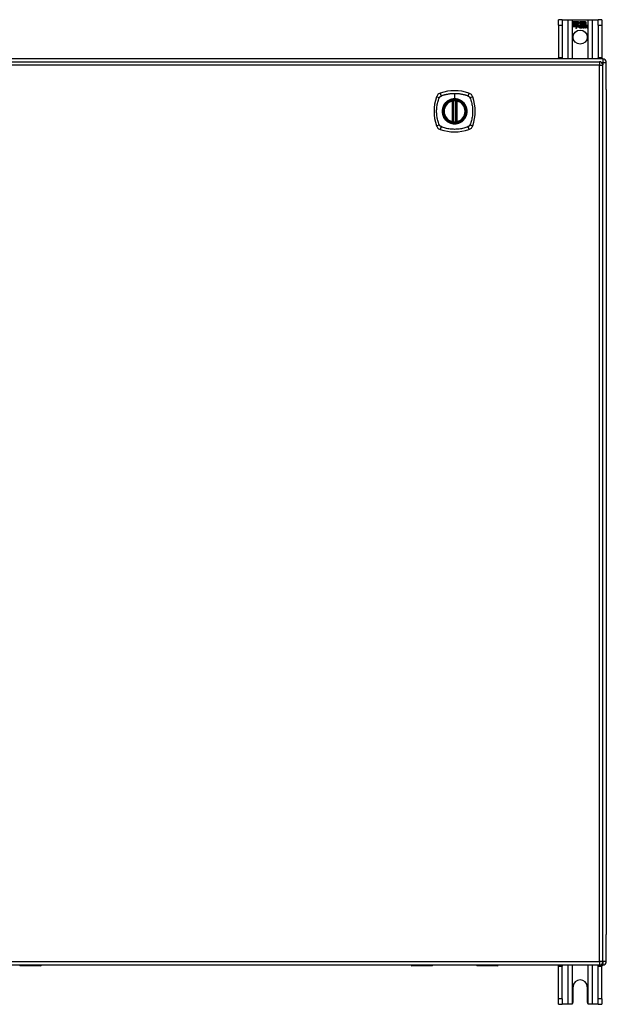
# Model space of a CAD drawing. Header units: inches. Extents: x 12 to 265, y 22 to 128.
# Tile 8 of 13: x 120 to 137, y 61 to 89. Entities that reach past the tile are written whole.
import ezdxf

# ---------------------------------------------------------------- set-up
doc = ezdxf.new("R2010")
doc.units = ezdxf.units.IN
doc.header["$MEASUREMENT"] = 0
doc.layers.add('Visible Edges(ANSI)', color=7, linetype='Continuous', lineweight=25)
doc.layers.add('Visible Tangent Edges(ANSI)', color=7, linetype='Continuous', lineweight=25)

msp = doc.modelspace()

# ---------------------------------------------------------------- linework, layer by layer
at = {"layer": 'Visible Edges(ANSI)'}
for p, q in [((135.603, 89.076), (135.498, 89.076)), ((135.498, 88.92), (135.498, 89.076)), ((135.603, 89.076), (135.603, 88.92)), ((135.603, 89.076), (135.767, 89.076)), ((135.767, 89.076), (135.902, 89.076)), ((135.902, 89.076), (136.344, 89.076)), ((135.907, 89.014), (136.074, 89.014)), ((135.907, 88.974), (135.907, 89.014)), ((135.907, 89.013), (135.907, 88.975)), ((136.073, 89.013), (135.907, 89.013)), ((136.029, 88.975), (136.029, 89.009)), ((136.029, 89.009), (136.034, 89.009)), ((136.03, 89.008), (136.03, 88.974)), ((136.033, 89.008), (136.03, 89.008)), ((136.076, 88.946), (136.033, 89.008)), ((136.034, 89.009), (136.077, 88.946)), ((136.096, 88.98), (136.073, 89.013)), ((136.074, 89.014), (136.096, 88.981)), ((136.096, 88.981), (136.113, 89.014)), ((136.114, 89.013), (136.096, 88.98)), ((136.113, 89.014), (136.197, 89.014)), ((136.113, 88.951), (136.156, 89.009)), ((136.196, 89.013), (136.114, 89.013)), ((136.156, 89.008), (136.114, 88.951)), ((136.156, 89.009), (136.16, 89.009)), ((136.159, 89.008), (136.156, 89.008)), ((136.159, 88.913), (136.159, 89.008)), ((136.16, 89.009), (136.16, 88.914)), ((136.196, 88.895), (136.196, 89.013)), ((136.197, 89.014), (136.197, 88.891)), ((136.202, 88.9), (136.202, 89.014)), ((136.202, 89.014), (136.239, 89.014)), ((136.203, 89.013), (136.203, 88.902)), ((136.238, 89.013), (136.203, 89.013)), ((136.238, 88.914), (136.238, 89.013)), ((136.239, 89.014), (136.239, 88.913)), ((136.244, 88.913), (136.244, 89.014)), ((136.244, 89.014), (136.282, 89.014)), ((136.245, 89.013), (136.245, 88.914)), ((136.281, 89.013), (136.245, 89.013)), ((136.281, 88.915), (136.281, 89.013)), ((136.282, 89.014), (136.282, 88.915)), ((136.344, 89.076), (136.479, 89.076)), ((136.479, 89.076), (136.643, 89.076)), ((136.643, 88.92), (136.643, 89.076)), ((136.748, 89.076), (136.643, 89.076)), ((136.748, 89.076), (136.748, 88.92)), ((135.498, 88.92), (135.498, 87.982)), ((135.603, 88.92), (135.603, 87.982)), ((135.907, 88.975), (136.029, 88.975)), ((136.03, 88.974), (135.907, 88.974)), ((135.907, 88.929), (135.907, 88.969)), ((135.907, 88.969), (136.03, 88.969)), ((135.907, 88.968), (135.907, 88.929)), ((136.029, 88.968), (135.907, 88.968)), ((135.907, 88.929), (136.029, 88.929)), ((136.03, 88.929), (135.907, 88.929)), ((135.907, 88.923), (136.03, 88.923)), ((135.907, 88.883), (135.907, 88.923)), ((136.029, 88.922), (135.907, 88.922)), ((135.907, 88.922), (135.907, 88.884)), ((135.907, 88.884), (136.029, 88.884)), ((136.028, 88.883), (135.907, 88.883)), ((135.997, 88.823), (136.028, 88.883)), ((136.051, 88.881), (135.997, 88.823)), ((136.029, 88.884), (136, 88.828)), ((136, 88.828), (136.052, 88.883)), ((136.029, 88.929), (136.029, 88.968)), ((136.029, 88.888), (136.029, 88.922)), ((136.031, 88.888), (136.029, 88.888)), ((136.03, 88.969), (136.03, 88.929)), ((136.03, 88.923), (136.03, 88.888)), ((136.03, 88.888), (136.031, 88.888)), ((136.031, 88.888), (136.049, 88.924)), ((136.049, 88.921), (136.031, 88.888)), ((136.049, 88.924), (136.051, 88.911)), ((136.051, 88.909), (136.049, 88.921)), ((136.077, 88.946), (136.051, 88.909)), ((136.051, 88.911), (136.076, 88.946)), ((136.054, 88.863), (136.051, 88.881)), ((136.052, 88.883), (136.054, 88.865)), ((136.054, 88.865), (136.093, 88.92)), ((136.093, 88.918), (136.054, 88.863)), ((136.093, 88.92), (136.102, 88.905)), ((136.102, 88.904), (136.093, 88.918)), ((136.106, 88.872), (136.152, 88.872)), ((136.152, 88.871), (136.106, 88.871)), ((136.139, 88.881), (136.107, 88.881)), ((136.108, 88.882), (136.138, 88.882)), ((136.138, 88.915), (136.113, 88.951)), ((136.114, 88.951), (136.139, 88.914)), ((136.143, 88.845), (136.143, 88.855)), ((136.144, 88.856), (136.144, 88.845)), ((136.151, 88.841), (136.181, 88.876)), ((136.171, 88.841), (136.151, 88.841)), ((136.182, 88.876), (136.152, 88.842)), ((136.152, 88.842), (136.17, 88.842)), ((136.187, 88.913), (136.159, 88.913)), ((136.16, 88.914), (136.188, 88.914)), ((136.181, 88.876), (136.164, 88.909)), ((136.164, 88.909), (136.184, 88.909)), ((136.165, 88.909), (136.182, 88.876)), ((136.184, 88.909), (136.165, 88.909)), ((136.17, 88.842), (136.187, 88.866)), ((136.188, 88.866), (136.171, 88.841)), ((136.194, 88.886), (136.184, 88.909)), ((136.184, 88.909), (136.194, 88.886)), ((136.197, 88.891), (136.187, 88.913)), ((136.187, 88.866), (136.191, 88.866)), ((136.188, 88.914), (136.196, 88.895)), ((136.191, 88.866), (136.188, 88.866)), ((136.191, 88.866), (136.201, 88.842)), ((136.2, 88.841), (136.191, 88.866)), ((136.197, 88.886), (136.194, 88.886)), ((136.194, 88.886), (136.197, 88.886)), ((136.214, 88.909), (136.197, 88.886)), ((136.197, 88.886), (136.213, 88.909)), ((136.22, 88.841), (136.2, 88.841)), ((136.201, 88.842), (136.219, 88.842)), ((136.211, 88.913), (136.202, 88.9)), ((136.203, 88.902), (136.211, 88.914)), ((136.203, 88.876), (136.232, 88.909)), ((136.219, 88.842), (136.203, 88.876)), ((136.234, 88.909), (136.204, 88.876)), ((136.204, 88.876), (136.22, 88.841)), ((136.211, 88.914), (136.238, 88.914)), ((136.239, 88.913), (136.211, 88.913)), ((136.213, 88.909), (136.234, 88.909)), ((136.232, 88.909), (136.214, 88.909)), ((136.229, 88.841), (136.241, 88.909)), ((136.246, 88.841), (136.229, 88.841)), ((136.242, 88.909), (136.23, 88.842)), ((136.23, 88.842), (136.245, 88.842)), ((136.241, 88.909), (136.255, 88.909)), ((136.254, 88.909), (136.242, 88.909)), ((136.26, 88.913), (136.244, 88.913)), ((136.245, 88.914), (136.261, 88.914)), ((136.245, 88.842), (136.25, 88.869)), ((136.25, 88.869), (136.246, 88.841)), ((136.253, 88.897), (136.254, 88.909)), ((136.258, 88.897), (136.253, 88.897)), ((136.255, 88.909), (136.254, 88.897)), ((136.254, 88.897), (136.258, 88.897)), ((136.259, 88.905), (136.26, 88.913)), ((136.261, 88.914), (136.26, 88.907)), ((136.271, 88.841), (136.279, 88.884)), ((136.288, 88.841), (136.271, 88.841)), ((136.28, 88.884), (136.272, 88.842)), ((136.272, 88.842), (136.287, 88.842)), ((136.287, 88.842), (136.292, 88.869)), ((136.293, 88.869), (136.288, 88.841)), ((136.313, 88.841), (136.321, 88.884)), ((136.33, 88.841), (136.313, 88.841)), ((136.322, 88.884), (136.314, 88.842)), ((136.314, 88.842), (136.329, 88.842)), ((136.329, 88.842), (136.337, 88.884)), ((136.338, 88.884), (136.33, 88.841)), ((136.643, 88.92), (136.643, 87.982)), ((136.748, 88.92), (136.748, 87.982)), ((136.774, 87.951), (88.972, 87.951)), ((89.07, 87.871), (136.675, 87.871)), ((135.498, 87.951), (135.498, 87.982)), ((135.603, 87.982), (135.603, 87.951)), ((136.643, 87.951), (136.643, 87.982)), ((136.748, 87.982), (136.748, 87.951)), ((136.774, 62.052), (136.774, 87.772)), ((136.873, 87.077), (136.873, 87.852)), ((136.873, 87.077), (136.873, 62.825)), ((132.465, 86.154), (132.465, 86.739)), ((132.485, 86.15), (132.485, 86.743)), ((132.564, 86.743), (132.564, 86.15)), ((132.583, 86.739), (132.583, 86.154)), ((136.873, 62.05), (136.873, 62.825)), ((136.675, 61.953), (89.07, 61.953)), ((120.654, 61.933), (120.069, 61.933)), ((131.274, 61.951), (120.673, 61.951)), ((131.879, 61.933), (131.294, 61.933)), ((131.894, 61.953), (131.894, 61.949)), ((133.154, 61.951), (131.894, 61.951)), ((133.154, 61.949), (133.154, 61.953)), ((133.755, 61.933), (133.17, 61.933)), ((136.774, 61.951), (133.774, 61.951)), ((135.498, 61.92), (135.498, 61.951)), ((135.498, 60.982), (135.498, 61.92)), ((135.603, 61.951), (135.603, 61.92)), ((135.603, 60.982), (135.603, 61.92)), ((136.643, 61.92), (136.643, 61.951)), ((136.643, 60.982), (136.643, 61.92)), ((136.748, 61.951), (136.748, 61.92)), ((136.748, 60.982), (136.748, 61.92)), ((135.92, 60.888), (135.92, 61.326)), ((136.326, 61.326), (136.326, 60.888)), ((135.498, 60.826), (135.498, 60.982)), ((135.498, 60.826), (135.603, 60.826)), ((135.603, 60.982), (135.603, 60.826)), ((135.767, 60.826), (135.603, 60.826)), ((135.858, 60.826), (135.767, 60.826)), ((136.479, 60.826), (136.388, 60.826)), ((136.643, 60.826), (136.479, 60.826)), ((136.643, 60.826), (136.643, 60.982)), ((136.643, 60.826), (136.748, 60.826)), ((136.748, 60.982), (136.748, 60.826))]:
    msp.add_line(p, q, dxfattribs=at)
at = {"layer": 'Visible Edges(ANSI)', "flags": 128}
for points in [[(132.496, 86.758), (132.494, 86.758), (132.492, 86.758), (132.491, 86.758), (132.489, 86.758), (132.488, 86.758), (132.486, 86.757), (132.485, 86.757), (132.483, 86.757), (132.482, 86.757), (132.481, 86.757), (132.479, 86.756), (132.478, 86.756), (132.477, 86.756), (132.476, 86.756), (132.475, 86.756), (132.474, 86.756), (132.474, 86.756), (132.473, 86.755), (132.472, 86.755), (132.472, 86.755), (132.472, 86.755), (132.471, 86.755), (132.471, 86.755), (132.471, 86.755)], [(132.577, 86.755), (132.577, 86.755), (132.577, 86.755), (132.577, 86.755), (132.577, 86.755), (132.576, 86.755), (132.576, 86.755), (132.575, 86.756), (132.574, 86.756), (132.573, 86.756), (132.572, 86.756), (132.571, 86.756), (132.57, 86.756), (132.569, 86.756), (132.568, 86.757), (132.566, 86.757), (132.565, 86.757), (132.564, 86.757), (132.562, 86.757), (132.561, 86.758), (132.559, 86.758), (132.558, 86.758), (132.556, 86.758), (132.554, 86.758), (132.553, 86.758)], [(132.471, 86.138), (132.471, 86.138), (132.471, 86.138), (132.472, 86.138), (132.472, 86.138), (132.472, 86.138), (132.473, 86.138), (132.474, 86.138), (132.474, 86.138), (132.475, 86.138), (132.476, 86.137), (132.477, 86.137), (132.478, 86.137), (132.479, 86.137), (132.481, 86.137), (132.482, 86.137), (132.483, 86.136), (132.485, 86.136), (132.486, 86.136), (132.488, 86.136), (132.489, 86.136), (132.491, 86.135), (132.492, 86.135), (132.494, 86.135), (132.496, 86.135)], [(132.553, 86.135), (132.554, 86.135), (132.556, 86.135), (132.558, 86.135), (132.559, 86.136), (132.561, 86.136), (132.562, 86.136), (132.564, 86.136), (132.565, 86.136), (132.566, 86.137), (132.568, 86.137), (132.569, 86.137), (132.57, 86.137), (132.571, 86.137), (132.572, 86.137), (132.573, 86.138), (132.574, 86.138), (132.575, 86.138), (132.576, 86.138), (132.576, 86.138), (132.577, 86.138), (132.577, 86.138), (132.577, 86.138), (132.577, 86.138), (132.577, 86.138)], [(135.902, 60.844), (135.9, 60.843), (135.899, 60.841), (135.897, 60.84), (135.895, 60.839), (135.894, 60.838), (135.892, 60.836), (135.89, 60.835), (135.889, 60.834), (135.887, 60.833), (135.885, 60.832), (135.883, 60.831), (135.881, 60.831), (135.879, 60.83), (135.877, 60.829), (135.875, 60.829), (135.873, 60.828), (135.871, 60.828), (135.869, 60.827), (135.867, 60.827), (135.865, 60.827), (135.863, 60.826), (135.862, 60.826), (135.86, 60.826), (135.858, 60.826)], [(136.388, 60.826), (136.386, 60.826), (136.384, 60.826), (136.382, 60.826), (136.38, 60.827), (136.378, 60.827), (136.376, 60.827), (136.374, 60.828), (136.372, 60.828), (136.37, 60.829), (136.368, 60.829), (136.366, 60.83), (136.364, 60.831), (136.362, 60.831), (136.361, 60.832), (136.359, 60.833), (136.357, 60.834), (136.355, 60.835), (136.353, 60.836), (136.352, 60.838), (136.35, 60.839), (136.348, 60.84), (136.347, 60.841), (136.345, 60.843), (136.344, 60.844)]]:
    msp.add_lwpolyline(points, dxfattribs=at)
at = {"layer": 'Visible Edges(ANSI)'}
for centre, radius in [((136.123, 88.576), 0.203), ((132.524, 86.447), 0.32), ((132.524, 86.447), 0.315)]:
    msp.add_circle(centre, radius, dxfattribs=at)
for centre, radius, start, end in [((136.139, 88.865), 0.0498, 134.1684, 176.5646), ((136.114, 88.866), 0.0247, 176.5646, 261.5605), ((136.139, 88.865), 0.049, 134.1684, 176.5646), ((136.114, 88.866), 0.0239, 176.5646, 261.5605), ((136.13, 88.874), 0.042, 79.6582, 131.9139), ((136.13, 88.874), 0.0412, 77.079, 133.1785), ((136.13, 88.874), 0.0374, 80.4085, 134.1684), ((136.13, 88.874), 0.0366, 80.3604, 134.1684), ((136.118, 88.867), 0.0127, 160.9907, 244.6784), ((136.118, 88.867), 0.012, 163.5261, 244.6784), ((136.129, 88.879), 0.0217, 109.3797, 175.226), ((136.129, 88.879), 0.021, 109.3797, 172.9975), ((136.121, 88.917), 0.0751, 261.5605, 286.9141), ((136.121, 88.917), 0.0759, 261.5605, 287.3343), ((136.129, 88.891), 0.0391, 244.6784, 290.9242), ((136.129, 88.891), 0.0384, 244.6784, 292.5609), ((136.127, 88.886), 0.0144, 51.1652, 109.3797), ((136.127, 88.886), 0.0137, 51.1652, 109.3797), ((136.128, 88.888), 0.0119, 331.4547, 51.1652), ((136.135, 88.892), 0.019, 23.8445, 85.0802), ((136.135, 88.892), 0.0183, 23.8445, 85.1757), ((136.128, 88.888), 0.0127, 329.421, 51.1652), ((136.12, 88.885), 0.0345, 336.9643, 23.8445), ((136.12, 88.885), 0.0353, 336.1555, 23.8445), ((136.308, 88.859), 0.0589, 147.5992, 170), ((136.308, 88.859), 0.0581, 147.5992, 170), ((136.283, 88.881), 0.0293, 89.4776, 148.2123), ((136.283, 88.881), 0.03, 89.4776, 147.4114), ((136.272, 88.882), 0.0165, 96.03, 147.5992), ((136.281, 88.885), 0.03, 88.7952, 136.5849), ((136.272, 88.882), 0.0157, 96.03, 147.5992), ((136.281, 88.885), 0.0307, 90.2222, 132.7339), ((136.271, 88.89), 0.00825, 23.5571, 96.03), ((136.271, 88.89), 0.0075, 23.5571, 96.03), ((136.264, 88.887), 0.0154, 350, 23.5571), ((136.264, 88.887), 0.0161, 350, 23.5571), ((136.283, 88.899), 0.0119, 16.9928, 89.4776), ((136.283, 88.899), 0.0127, 16.9928, 89.4776), ((136.35, 88.86), 0.0589, 148.5524, 170.8204), ((136.35, 88.86), 0.0581, 148.5584, 170.8257), ((136.261, 88.892), 0.0353, 357.7769, 16.9928), ((136.261, 88.892), 0.036, 3.6169, 16.9928), ((136.324, 88.881), 0.0299, 89.6788, 160.8136), ((136.324, 88.881), 0.0307, 89.6788, 153.9508), ((136.314, 88.882), 0.0165, 96.1027, 147.6301), ((136.314, 88.882), 0.0157, 96.1027, 147.6083), ((136.313, 88.89), 0.00825, 23.5487, 96.1027), ((136.313, 88.89), 0.0075, 23.5487, 96.1027), ((136.306, 88.887), 0.0154, 349.9922, 23.5487), ((136.306, 88.887), 0.0161, 350.0076, 23.5487), ((136.325, 88.898), 0.0124, 18.4748, 89.6788), ((136.325, 88.898), 0.0131, 18.4748, 89.6788), ((136.303, 88.891), 0.0353, 349, 18.4748), ((136.303, 88.891), 0.036, 349, 18.4748), ((136.675, 87.772), 0.099, 0, 90), ((136.774, 87.852), 0.099, 0, 90), ((132.524, 85.758), 1.28, 71.2278, 108.7722), ((133.213, 86.447), 1.28, 161.2278, 198.7722), ((132.169, 86.801), 0.177, 108.7722, 161.2278), ((132.524, 86.447), 0.313, 103.6344, 256.3656), ((132.524, 86.447), 0.313, 99.784, 103.6344), ((132.453, 86.739), 0.0118, 0, 103.6344), ((132.473, 86.743), 0.0118, 0, 99.784), ((132.524, 86.447), 0.313, 84.7499, 95.2501), ((132.575, 86.743), 0.0118, 80.216, 180), ((132.524, 86.447), 0.313, 76.3656, 80.216), ((132.595, 86.739), 0.0118, 76.3656, 180), ((132.524, 86.447), 0.313, 283.6344, 76.3656), ((132.879, 86.801), 0.177, 18.7722, 71.2278), ((131.835, 86.447), 1.28, 341.2278, 18.7722), ((132.169, 86.092), 0.177, 198.7722, 251.2278), ((132.524, 87.136), 1.28, 251.2278, 288.7722), ((132.453, 86.154), 0.0118, 256.3656, 0), ((132.524, 86.447), 0.313, 256.3656, 260.216), ((132.473, 86.15), 0.0118, 260.216, 0), ((132.524, 86.447), 0.313, 264.7499, 275.2501), ((132.575, 86.15), 0.0118, 180, 279.784), ((132.524, 86.447), 0.313, 279.784, 283.6344), ((132.595, 86.154), 0.0118, 180, 283.6344), ((132.879, 86.092), 0.177, 288.7722, 341.2278), ((120.069, 61.949), 0.0157, 180, 270), ((120.654, 61.953), 0.0197, 270, 359.4614), ((131.294, 61.953), 0.0197, 180.5386, 270), ((131.879, 61.949), 0.0157, 270, 0), ((133.17, 61.949), 0.0157, 180, 270), ((133.755, 61.953), 0.0197, 270, 359.4614), ((136.675, 62.052), 0.099, 270, 0), ((136.774, 62.05), 0.099, 270, 0), ((136.123, 61.326), 0.203, 0, 180), ((135.858, 60.888), 0.062, 314.9335, 0), ((136.388, 60.888), 0.062, 180, 225.0665)]:
    msp.add_arc(centre, radius, start, end, dxfattribs=at)
at = {"layer": 'Visible Tangent Edges(ANSI)'}
for p, q in [((135.767, 89.076), (135.767, 87.951)), ((135.902, 87.951), (135.902, 89.076)), ((136.344, 89.076), (136.344, 87.951)), ((136.479, 87.951), (136.479, 89.076)), ((135.498, 88.92), (135.603, 88.92)), ((136.643, 88.92), (136.748, 88.92)), ((135.603, 87.982), (135.498, 87.982)), ((136.748, 87.982), (136.643, 87.982)), ((136.675, 87.871), (136.675, 87.772)), ((136.774, 87.951), (136.774, 87.852)), ((136.675, 87.772), (89.07, 87.772)), ((136.675, 87.772), (136.774, 87.772)), ((136.675, 62.052), (136.675, 87.772)), ((136.733, 87.852), (136.774, 87.852)), ((136.774, 87.852), (136.873, 87.852)), ((136.774, 87.852), (136.774, 87.782)), ((132.453, 86.739), (132.45, 86.751)), ((132.453, 86.739), (132.465, 86.739)), ((132.453, 86.739), (132.453, 86.154)), ((132.465, 86.739), (132.475, 86.739)), ((132.471, 86.755), (132.472, 86.749)), ((132.475, 86.743), (132.485, 86.743)), ((132.475, 86.154), (132.475, 86.739)), ((132.497, 86.747), (132.496, 86.758)), ((132.497, 86.147), (132.497, 86.747)), ((132.524, 86.963), (132.524, 86.804)), ((132.524, 86.799), (132.524, 86.804)), ((132.552, 86.747), (132.553, 86.758)), ((132.552, 86.747), (132.552, 86.147)), ((132.564, 86.743), (132.574, 86.743)), ((132.574, 86.739), (132.583, 86.739)), ((132.574, 86.739), (132.574, 86.154)), ((132.576, 86.749), (132.577, 86.755)), ((132.583, 86.739), (132.595, 86.739)), ((132.598, 86.751), (132.595, 86.739)), ((132.595, 86.154), (132.595, 86.739)), ((132.45, 86.143), (132.453, 86.154)), ((132.465, 86.154), (132.453, 86.154)), ((132.475, 86.154), (132.465, 86.154)), ((132.472, 86.144), (132.471, 86.138)), ((132.485, 86.15), (132.475, 86.15)), ((132.496, 86.135), (132.497, 86.147)), ((132.553, 86.135), (132.552, 86.147)), ((132.574, 86.15), (132.564, 86.15)), ((132.583, 86.154), (132.574, 86.154)), ((132.577, 86.138), (132.576, 86.144)), ((132.595, 86.154), (132.583, 86.154)), ((132.595, 86.154), (132.598, 86.143)), ((89.07, 62.052), (136.675, 62.052)), ((120.069, 61.953), (120.069, 61.933)), ((120.654, 61.933), (120.654, 61.953)), ((131.294, 61.953), (131.294, 61.933)), ((131.879, 61.933), (131.879, 61.953)), ((133.17, 61.953), (133.17, 61.933)), ((133.755, 61.933), (133.755, 61.953)), ((135.498, 61.92), (135.603, 61.92)), ((135.767, 61.951), (135.767, 60.826)), ((135.902, 60.844), (135.902, 61.951)), ((136.344, 61.951), (136.344, 60.844)), ((136.479, 60.826), (136.479, 61.951)), ((136.643, 61.92), (136.748, 61.92)), ((136.675, 62.052), (136.675, 61.953)), ((136.774, 62.052), (136.675, 62.052)), ((136.873, 62.05), (136.774, 62.05)), ((136.774, 62.042), (136.774, 61.951)), ((135.603, 60.982), (135.498, 60.982)), ((136.748, 60.982), (136.643, 60.982))]:
    msp.add_line(p, q, dxfattribs=at)
at = {"layer": 'Visible Tangent Edges(ANSI)', "flags": 128}
for points in [[(132.084, 86.058), (132.071, 86.092), (132.06, 86.123), (132.05, 86.154), (132.042, 86.186), (132.034, 86.218), (132.027, 86.25), (132.021, 86.282), (132.016, 86.315), (132.013, 86.348), (132.01, 86.38), (132.008, 86.413), (132.008, 86.447), (132.008, 86.48), (132.01, 86.513), (132.013, 86.545), (132.016, 86.578), (132.021, 86.611), (132.027, 86.643), (132.034, 86.676), (132.042, 86.708), (132.05, 86.739), (132.06, 86.771), (132.071, 86.802), (132.084, 86.835)], [(132.084, 86.835), (132.085, 86.837), (132.086, 86.838), (132.086, 86.839), (132.087, 86.841), (132.088, 86.842), (132.089, 86.843), (132.089, 86.845), (132.09, 86.846), (132.091, 86.847), (132.092, 86.849), (132.093, 86.85), (132.094, 86.851), (132.094, 86.853), (132.095, 86.854), (132.096, 86.855), (132.097, 86.856), (132.098, 86.857), (132.099, 86.859), (132.1, 86.86), (132.101, 86.861), (132.102, 86.862), (132.103, 86.863), (132.104, 86.864), (132.105, 86.865)], [(132.105, 86.865), (132.107, 86.867), (132.108, 86.868), (132.109, 86.869), (132.11, 86.87), (132.111, 86.871), (132.112, 86.872), (132.113, 86.873), (132.115, 86.874), (132.116, 86.875), (132.117, 86.876), (132.118, 86.876), (132.12, 86.877), (132.121, 86.878), (132.122, 86.879), (132.123, 86.88), (132.125, 86.881), (132.126, 86.882), (132.127, 86.882), (132.129, 86.883), (132.13, 86.884), (132.131, 86.885), (132.133, 86.885), (132.134, 86.886), (132.136, 86.887)], [(132.136, 86.887), (132.154, 86.895), (132.169, 86.9), (132.185, 86.906), (132.2, 86.911), (132.216, 86.916), (132.232, 86.921), (132.247, 86.925), (132.263, 86.929), (132.279, 86.933), (132.295, 86.937), (132.311, 86.941), (132.328, 86.944), (132.344, 86.947), (132.36, 86.95), (132.376, 86.952), (132.393, 86.955), (132.409, 86.957), (132.425, 86.958), (132.442, 86.96), (132.458, 86.961), (132.475, 86.962), (132.491, 86.963), (132.508, 86.963), (132.524, 86.963)], [(132.524, 86.799), (132.616, 86.787), (132.701, 86.752), (132.774, 86.696), (132.829, 86.623), (132.864, 86.538), (132.876, 86.446), (132.864, 86.355), (132.829, 86.27), (132.773, 86.197), (132.7, 86.142), (132.615, 86.106), (132.524, 86.095), (132.433, 86.107), (132.348, 86.142), (132.275, 86.198), (132.219, 86.27), (132.184, 86.355), (132.172, 86.447), (132.184, 86.538), (132.219, 86.623), (132.275, 86.696), (132.348, 86.752), (132.433, 86.787), (132.524, 86.799)], [(132.524, 86.804), (132.514, 86.803), (132.504, 86.803), (132.493, 86.802), (132.483, 86.801), (132.473, 86.8), (132.463, 86.798), (132.453, 86.796), (132.443, 86.794), (132.433, 86.792), (132.423, 86.789), (132.413, 86.786), (132.403, 86.782), (132.394, 86.779), (132.384, 86.775), (132.375, 86.771), (132.365, 86.766), (132.356, 86.761), (132.347, 86.756), (132.338, 86.751), (132.33, 86.746), (132.321, 86.74), (132.313, 86.734), (132.305, 86.728), (132.297, 86.721)], [(132.472, 86.749), (132.471, 86.75), (132.471, 86.75), (132.47, 86.75), (132.469, 86.751), (132.468, 86.751), (132.467, 86.751), (132.466, 86.751), (132.465, 86.751), (132.465, 86.752), (132.464, 86.752), (132.463, 86.752), (132.462, 86.752), (132.461, 86.752), (132.46, 86.752), (132.459, 86.752), (132.458, 86.752), (132.457, 86.752), (132.456, 86.752), (132.455, 86.752), (132.454, 86.752), (132.453, 86.751), (132.452, 86.751), (132.451, 86.751), (132.45, 86.751)], [(132.475, 86.743), (132.475, 86.744), (132.475, 86.744), (132.475, 86.744), (132.475, 86.745), (132.474, 86.745), (132.474, 86.745), (132.474, 86.745), (132.474, 86.746), (132.474, 86.746), (132.474, 86.746), (132.474, 86.746), (132.474, 86.747), (132.474, 86.747), (132.474, 86.747), (132.473, 86.747), (132.473, 86.748), (132.473, 86.748), (132.473, 86.748), (132.473, 86.748), (132.473, 86.748), (132.473, 86.749), (132.472, 86.749), (132.472, 86.749), (132.472, 86.749)], [(132.475, 86.739), (132.475, 86.74), (132.475, 86.74), (132.475, 86.74), (132.475, 86.74), (132.475, 86.74), (132.475, 86.74), (132.475, 86.741), (132.475, 86.741), (132.475, 86.741), (132.475, 86.741), (132.475, 86.741), (132.475, 86.741), (132.475, 86.742), (132.475, 86.742), (132.475, 86.742), (132.475, 86.742), (132.475, 86.742), (132.475, 86.742), (132.475, 86.743), (132.475, 86.743), (132.475, 86.743), (132.475, 86.743), (132.475, 86.743), (132.475, 86.743)], [(132.485, 86.743), (132.485, 86.743), (132.485, 86.744), (132.485, 86.744), (132.485, 86.744), (132.485, 86.744), (132.486, 86.744), (132.486, 86.744), (132.486, 86.744), (132.487, 86.744), (132.487, 86.744), (132.488, 86.744), (132.488, 86.745), (132.489, 86.745), (132.489, 86.745), (132.49, 86.745), (132.491, 86.745), (132.491, 86.745), (132.492, 86.746), (132.493, 86.746), (132.494, 86.746), (132.494, 86.746), (132.495, 86.746), (132.496, 86.746), (132.497, 86.747)], [(132.524, 86.963), (132.541, 86.963), (132.557, 86.963), (132.574, 86.962), (132.59, 86.961), (132.607, 86.96), (132.623, 86.958), (132.64, 86.957), (132.656, 86.955), (132.672, 86.952), (132.689, 86.95), (132.705, 86.947), (132.721, 86.944), (132.737, 86.941), (132.753, 86.937), (132.769, 86.933), (132.785, 86.929), (132.801, 86.925), (132.817, 86.921), (132.833, 86.916), (132.848, 86.911), (132.864, 86.906), (132.879, 86.9), (132.895, 86.895), (132.913, 86.887)], [(132.752, 86.721), (132.744, 86.728), (132.736, 86.734), (132.727, 86.74), (132.719, 86.746), (132.71, 86.751), (132.701, 86.757), (132.692, 86.761), (132.683, 86.766), (132.674, 86.771), (132.664, 86.775), (132.655, 86.779), (132.645, 86.782), (132.636, 86.786), (132.626, 86.789), (132.616, 86.792), (132.606, 86.794), (132.596, 86.796), (132.586, 86.798), (132.575, 86.8), (132.565, 86.801), (132.555, 86.802), (132.545, 86.803), (132.534, 86.803), (132.524, 86.804)], [(132.552, 86.747), (132.553, 86.746), (132.553, 86.746), (132.554, 86.746), (132.555, 86.746), (132.556, 86.746), (132.556, 86.746), (132.557, 86.745), (132.558, 86.745), (132.558, 86.745), (132.559, 86.745), (132.56, 86.745), (132.56, 86.745), (132.561, 86.744), (132.561, 86.744), (132.562, 86.744), (132.562, 86.744), (132.562, 86.744), (132.563, 86.744), (132.563, 86.744), (132.563, 86.744), (132.563, 86.744), (132.563, 86.744), (132.564, 86.743), (132.564, 86.743)], [(132.576, 86.749), (132.576, 86.749), (132.576, 86.749), (132.576, 86.749), (132.576, 86.748), (132.576, 86.748), (132.575, 86.748), (132.575, 86.748), (132.575, 86.748), (132.575, 86.747), (132.575, 86.747), (132.575, 86.747), (132.575, 86.747), (132.575, 86.746), (132.574, 86.746), (132.574, 86.746), (132.574, 86.746), (132.574, 86.745), (132.574, 86.745), (132.574, 86.745), (132.574, 86.745), (132.574, 86.744), (132.574, 86.744), (132.574, 86.744), (132.574, 86.743)], [(132.574, 86.743), (132.574, 86.743), (132.574, 86.743), (132.574, 86.743), (132.574, 86.743), (132.574, 86.743), (132.574, 86.742), (132.574, 86.742), (132.574, 86.742), (132.574, 86.742), (132.574, 86.742), (132.574, 86.742), (132.574, 86.741), (132.574, 86.741), (132.574, 86.741), (132.574, 86.741), (132.574, 86.741), (132.574, 86.741), (132.574, 86.74), (132.574, 86.74), (132.574, 86.74), (132.574, 86.74), (132.574, 86.74), (132.574, 86.74), (132.574, 86.739)], [(132.598, 86.751), (132.597, 86.751), (132.596, 86.751), (132.595, 86.751), (132.594, 86.752), (132.593, 86.752), (132.592, 86.752), (132.591, 86.752), (132.59, 86.752), (132.589, 86.752), (132.589, 86.752), (132.588, 86.752), (132.587, 86.752), (132.586, 86.752), (132.585, 86.752), (132.584, 86.752), (132.583, 86.751), (132.582, 86.751), (132.581, 86.751), (132.58, 86.751), (132.579, 86.751), (132.579, 86.75), (132.578, 86.75), (132.577, 86.75), (132.576, 86.749)], [(132.913, 86.887), (132.916, 86.885), (132.918, 86.884), (132.921, 86.882), (132.924, 86.881), (132.926, 86.879), (132.929, 86.877), (132.931, 86.876), (132.934, 86.874), (132.936, 86.872), (132.938, 86.87), (132.941, 86.868), (132.943, 86.865), (132.945, 86.863), (132.947, 86.861), (132.949, 86.859), (132.951, 86.856), (132.953, 86.854), (132.955, 86.851), (132.957, 86.849), (132.958, 86.846), (132.96, 86.844), (132.961, 86.841), (132.963, 86.838), (132.964, 86.835)], [(132.964, 86.835), (132.978, 86.802), (132.988, 86.771), (132.998, 86.739), (133.007, 86.708), (133.015, 86.676), (133.022, 86.643), (133.027, 86.611), (133.032, 86.578), (133.036, 86.545), (133.039, 86.513), (133.04, 86.48), (133.041, 86.447), (133.04, 86.413), (133.039, 86.38), (133.036, 86.348), (133.032, 86.315), (133.027, 86.282), (133.021, 86.25), (133.015, 86.218), (133.007, 86.186), (132.998, 86.154), (132.988, 86.123), (132.978, 86.092), (132.964, 86.058)], [(132.25, 86.674), (132.237, 86.658), (132.225, 86.641), (132.215, 86.624), (132.205, 86.605), (132.196, 86.587), (132.189, 86.568), (132.182, 86.548), (132.177, 86.528), (132.173, 86.508), (132.17, 86.488), (132.168, 86.467), (132.167, 86.447), (132.168, 86.426), (132.17, 86.405), (132.173, 86.385), (132.177, 86.365), (132.182, 86.345), (132.189, 86.325), (132.196, 86.306), (132.205, 86.288), (132.215, 86.27), (132.225, 86.252), (132.237, 86.235), (132.25, 86.219)], [(132.297, 86.721), (132.295, 86.72), (132.292, 86.718), (132.29, 86.716), (132.288, 86.714), (132.286, 86.712), (132.284, 86.71), (132.282, 86.708), (132.28, 86.707), (132.278, 86.705), (132.276, 86.703), (132.274, 86.701), (132.272, 86.699), (132.27, 86.697), (132.268, 86.695), (132.266, 86.693), (132.264, 86.691), (132.262, 86.689), (132.261, 86.687), (132.259, 86.685), (132.257, 86.683), (132.255, 86.681), (132.253, 86.678), (132.251, 86.676), (132.25, 86.674)], [(132.799, 86.674), (132.797, 86.676), (132.795, 86.678), (132.793, 86.681), (132.792, 86.683), (132.79, 86.685), (132.788, 86.687), (132.786, 86.689), (132.784, 86.691), (132.782, 86.693), (132.78, 86.695), (132.778, 86.697), (132.776, 86.699), (132.774, 86.701), (132.772, 86.703), (132.77, 86.705), (132.768, 86.707), (132.766, 86.708), (132.764, 86.71), (132.762, 86.712), (132.76, 86.714), (132.758, 86.716), (132.756, 86.718), (132.754, 86.72), (132.752, 86.721)], [(132.799, 86.219), (132.811, 86.235), (132.823, 86.252), (132.834, 86.27), (132.844, 86.288), (132.852, 86.307), (132.86, 86.326), (132.866, 86.345), (132.872, 86.365), (132.876, 86.385), (132.879, 86.405), (132.88, 86.426), (132.881, 86.447), (132.88, 86.467), (132.879, 86.488), (132.876, 86.508), (132.872, 86.528), (132.866, 86.548), (132.86, 86.568), (132.852, 86.587), (132.844, 86.606), (132.834, 86.624), (132.823, 86.641), (132.811, 86.658), (132.799, 86.674)], [(132.25, 86.219), (132.251, 86.217), (132.253, 86.215), (132.255, 86.213), (132.257, 86.211), (132.259, 86.209), (132.261, 86.207), (132.262, 86.205), (132.264, 86.202), (132.266, 86.2), (132.268, 86.198), (132.27, 86.196), (132.272, 86.195), (132.274, 86.193), (132.276, 86.191), (132.278, 86.189), (132.28, 86.187), (132.282, 86.185), (132.284, 86.183), (132.286, 86.181), (132.288, 86.179), (132.29, 86.177), (132.292, 86.176), (132.295, 86.174), (132.297, 86.172)], [(132.297, 86.172), (132.313, 86.159), (132.33, 86.148), (132.347, 86.137), (132.365, 86.127), (132.384, 86.119), (132.403, 86.111), (132.423, 86.105), (132.443, 86.099), (132.463, 86.095), (132.483, 86.092), (132.504, 86.09), (132.524, 86.09), (132.545, 86.09), (132.565, 86.092), (132.586, 86.095), (132.606, 86.099), (132.626, 86.105), (132.645, 86.111), (132.665, 86.119), (132.683, 86.127), (132.701, 86.137), (132.719, 86.148), (132.736, 86.159), (132.752, 86.172)], [(132.752, 86.172), (132.754, 86.174), (132.756, 86.176), (132.758, 86.177), (132.76, 86.179), (132.762, 86.181), (132.764, 86.183), (132.766, 86.185), (132.768, 86.187), (132.77, 86.189), (132.772, 86.191), (132.774, 86.193), (132.776, 86.195), (132.778, 86.196), (132.78, 86.198), (132.782, 86.2), (132.784, 86.202), (132.786, 86.205), (132.788, 86.207), (132.79, 86.209), (132.792, 86.211), (132.793, 86.213), (132.795, 86.215), (132.797, 86.217), (132.799, 86.219)], [(132.136, 86.007), (132.133, 86.008), (132.13, 86.01), (132.127, 86.011), (132.125, 86.013), (132.122, 86.014), (132.12, 86.016), (132.117, 86.018), (132.115, 86.02), (132.112, 86.022), (132.11, 86.024), (132.108, 86.026), (132.105, 86.028), (132.103, 86.03), (132.101, 86.032), (132.099, 86.035), (132.097, 86.037), (132.095, 86.04), (132.094, 86.042), (132.092, 86.045), (132.09, 86.047), (132.089, 86.05), (132.087, 86.053), (132.086, 86.055), (132.084, 86.058)], [(132.913, 86.007), (132.879, 85.993), (132.848, 85.982), (132.817, 85.973), (132.785, 85.964), (132.753, 85.956), (132.721, 85.949), (132.689, 85.944), (132.656, 85.939), (132.623, 85.935), (132.59, 85.932), (132.557, 85.931), (132.524, 85.93), (132.491, 85.931), (132.458, 85.932), (132.426, 85.935), (132.393, 85.939), (132.36, 85.944), (132.328, 85.949), (132.295, 85.956), (132.263, 85.964), (132.232, 85.973), (132.2, 85.982), (132.169, 85.993), (132.136, 86.007)], [(132.45, 86.143), (132.451, 86.142), (132.452, 86.142), (132.453, 86.142), (132.454, 86.142), (132.455, 86.142), (132.456, 86.142), (132.457, 86.141), (132.458, 86.141), (132.459, 86.141), (132.46, 86.141), (132.461, 86.141), (132.462, 86.141), (132.463, 86.142), (132.464, 86.142), (132.465, 86.142), (132.465, 86.142), (132.466, 86.142), (132.467, 86.142), (132.468, 86.143), (132.469, 86.143), (132.47, 86.143), (132.471, 86.143), (132.471, 86.144), (132.472, 86.144)], [(132.472, 86.144), (132.472, 86.144), (132.472, 86.145), (132.473, 86.145), (132.473, 86.145), (132.473, 86.145), (132.473, 86.145), (132.473, 86.146), (132.473, 86.146), (132.473, 86.146), (132.474, 86.146), (132.474, 86.147), (132.474, 86.147), (132.474, 86.147), (132.474, 86.147), (132.474, 86.148), (132.474, 86.148), (132.474, 86.148), (132.474, 86.148), (132.474, 86.149), (132.475, 86.149), (132.475, 86.149), (132.475, 86.149), (132.475, 86.15), (132.475, 86.15)], [(132.475, 86.15), (132.475, 86.15), (132.475, 86.15), (132.475, 86.15), (132.475, 86.151), (132.475, 86.151), (132.475, 86.151), (132.475, 86.151), (132.475, 86.151), (132.475, 86.151), (132.475, 86.152), (132.475, 86.152), (132.475, 86.152), (132.475, 86.152), (132.475, 86.152), (132.475, 86.152), (132.475, 86.153), (132.475, 86.153), (132.475, 86.153), (132.475, 86.153), (132.475, 86.153), (132.475, 86.153), (132.475, 86.154), (132.475, 86.154), (132.475, 86.154)], [(132.497, 86.147), (132.496, 86.147), (132.495, 86.147), (132.494, 86.147), (132.494, 86.147), (132.493, 86.148), (132.492, 86.148), (132.491, 86.148), (132.491, 86.148), (132.49, 86.148), (132.489, 86.148), (132.489, 86.149), (132.488, 86.149), (132.488, 86.149), (132.487, 86.149), (132.487, 86.149), (132.486, 86.149), (132.486, 86.149), (132.486, 86.15), (132.485, 86.15), (132.485, 86.15), (132.485, 86.15), (132.485, 86.15), (132.485, 86.15), (132.485, 86.15)], [(132.564, 86.15), (132.564, 86.15), (132.563, 86.15), (132.563, 86.15), (132.563, 86.15), (132.563, 86.15), (132.563, 86.15), (132.562, 86.149), (132.562, 86.149), (132.562, 86.149), (132.561, 86.149), (132.561, 86.149), (132.56, 86.149), (132.56, 86.149), (132.559, 86.148), (132.558, 86.148), (132.558, 86.148), (132.557, 86.148), (132.556, 86.148), (132.556, 86.148), (132.555, 86.147), (132.554, 86.147), (132.553, 86.147), (132.553, 86.147), (132.552, 86.147)], [(132.574, 86.154), (132.574, 86.154), (132.574, 86.154), (132.574, 86.153), (132.574, 86.153), (132.574, 86.153), (132.574, 86.153), (132.574, 86.153), (132.574, 86.153), (132.574, 86.152), (132.574, 86.152), (132.574, 86.152), (132.574, 86.152), (132.574, 86.152), (132.574, 86.152), (132.574, 86.151), (132.574, 86.151), (132.574, 86.151), (132.574, 86.151), (132.574, 86.151), (132.574, 86.151), (132.574, 86.15), (132.574, 86.15), (132.574, 86.15), (132.574, 86.15)], [(132.574, 86.15), (132.574, 86.15), (132.574, 86.149), (132.574, 86.149), (132.574, 86.149), (132.574, 86.149), (132.574, 86.148), (132.574, 86.148), (132.574, 86.148), (132.574, 86.148), (132.574, 86.147), (132.575, 86.147), (132.575, 86.147), (132.575, 86.147), (132.575, 86.146), (132.575, 86.146), (132.575, 86.146), (132.575, 86.146), (132.575, 86.145), (132.576, 86.145), (132.576, 86.145), (132.576, 86.145), (132.576, 86.145), (132.576, 86.144), (132.576, 86.144)], [(132.576, 86.144), (132.577, 86.144), (132.578, 86.143), (132.579, 86.143), (132.579, 86.143), (132.58, 86.143), (132.581, 86.142), (132.582, 86.142), (132.583, 86.142), (132.584, 86.142), (132.585, 86.142), (132.586, 86.142), (132.587, 86.141), (132.588, 86.141), (132.589, 86.141), (132.589, 86.141), (132.59, 86.141), (132.591, 86.141), (132.592, 86.142), (132.593, 86.142), (132.594, 86.142), (132.595, 86.142), (132.596, 86.142), (132.597, 86.142), (132.598, 86.143)], [(132.964, 86.058), (132.963, 86.055), (132.961, 86.053), (132.96, 86.05), (132.958, 86.047), (132.957, 86.045), (132.955, 86.042), (132.953, 86.04), (132.951, 86.037), (132.949, 86.035), (132.947, 86.032), (132.945, 86.03), (132.943, 86.028), (132.941, 86.026), (132.939, 86.024), (132.936, 86.022), (132.934, 86.02), (132.931, 86.018), (132.929, 86.016), (132.926, 86.014), (132.924, 86.013), (132.921, 86.011), (132.918, 86.01), (132.916, 86.008), (132.913, 86.007)], [(120.377, 61.953), (120.377, 61.951), (120.379, 61.949), (120.38, 61.948), (120.382, 61.947), (120.384, 61.946), (120.387, 61.945), (120.39, 61.944), (120.393, 61.943), (120.396, 61.942), (120.4, 61.942), (120.404, 61.942), (120.407, 61.942), (120.411, 61.942), (120.415, 61.942), (120.418, 61.942), (120.422, 61.943), (120.425, 61.944), (120.428, 61.945), (120.431, 61.946), (120.433, 61.947), (120.435, 61.948), (120.436, 61.949), (120.438, 61.951), (120.438, 61.953)], [(120.419, 61.953), (120.418, 61.952), (120.417, 61.952), (120.416, 61.952), (120.415, 61.952), (120.414, 61.952), (120.413, 61.952), (120.412, 61.951), (120.411, 61.951), (120.41, 61.951), (120.409, 61.951), (120.408, 61.951), (120.407, 61.951), (120.406, 61.951), (120.405, 61.951), (120.405, 61.951), (120.404, 61.951), (120.403, 61.951), (120.402, 61.952), (120.401, 61.952), (120.4, 61.952), (120.399, 61.952), (120.398, 61.952), (120.397, 61.952), (120.396, 61.953)], [(131.509, 61.953), (131.51, 61.951), (131.511, 61.949), (131.513, 61.948), (131.514, 61.947), (131.517, 61.946), (131.519, 61.945), (131.522, 61.944), (131.526, 61.943), (131.529, 61.942), (131.533, 61.942), (131.536, 61.942), (131.54, 61.942), (131.544, 61.942), (131.547, 61.942), (131.551, 61.942), (131.554, 61.943), (131.558, 61.944), (131.561, 61.945), (131.563, 61.946), (131.565, 61.947), (131.567, 61.948), (131.569, 61.949), (131.57, 61.951), (131.571, 61.953)], [(131.551, 61.953), (131.55, 61.952), (131.55, 61.952), (131.549, 61.952), (131.548, 61.952), (131.547, 61.952), (131.546, 61.952), (131.545, 61.951), (131.544, 61.951), (131.543, 61.951), (131.542, 61.951), (131.541, 61.951), (131.54, 61.951), (131.539, 61.951), (131.538, 61.951), (131.537, 61.951), (131.536, 61.951), (131.535, 61.951), (131.534, 61.952), (131.533, 61.952), (131.532, 61.952), (131.531, 61.952), (131.53, 61.952), (131.53, 61.952), (131.529, 61.953)], [(133.478, 61.953), (133.478, 61.951), (133.48, 61.949), (133.481, 61.948), (133.483, 61.947), (133.485, 61.946), (133.488, 61.945), (133.491, 61.944), (133.494, 61.943), (133.497, 61.942), (133.501, 61.942), (133.505, 61.942), (133.508, 61.942), (133.512, 61.942), (133.516, 61.942), (133.519, 61.942), (133.523, 61.943), (133.526, 61.944), (133.529, 61.945), (133.532, 61.946), (133.534, 61.947), (133.536, 61.948), (133.537, 61.949), (133.539, 61.951), (133.539, 61.953)], [(133.52, 61.953), (133.519, 61.952), (133.518, 61.952), (133.517, 61.952), (133.516, 61.952), (133.515, 61.952), (133.514, 61.952), (133.513, 61.951), (133.512, 61.951), (133.511, 61.951), (133.51, 61.951), (133.509, 61.951), (133.508, 61.951), (133.507, 61.951), (133.506, 61.951), (133.506, 61.951), (133.505, 61.951), (133.504, 61.951), (133.503, 61.952), (133.502, 61.952), (133.501, 61.952), (133.5, 61.952), (133.499, 61.952), (133.498, 61.952), (133.497, 61.953)]]:
    msp.add_lwpolyline(points, dxfattribs=at)
at = {"layer": 'Visible Tangent Edges(ANSI)'}
for radius in [0.346, 0.342, 0.325, 0.324]:
    msp.add_circle((132.524, 86.447), radius, dxfattribs=at)
for start, end in [(103.6344, 256.3656), (84.7499, 95.2501), (283.6344, 76.3656), (264.7499, 275.2501)]:
    msp.add_arc((132.524, 86.447), 0.301, start, end, dxfattribs=at)
for centre, major_axis, ratio, start_param, end_param in [((132.112, 86.821), (-0.112, 0.037), 0.042597, 4.975842, 6.113112), ((132.15, 86.859), (-0.037, 0.112), 0.042597, 0.170073, 1.307344), ((132.471, 86.755), (-0.00893, -0.00773), 0.431674, 0, 1.315955), ((132.476, 86.743), (-0.0116, -0.0021), 0.025638, 4.856604, 6.283185), ((132.572, 86.743), (0.0116, -0.0021), 0.025638, 0, 1.426581), ((132.577, 86.755), (0.00893, -0.00773), 0.431674, 4.96723, 6.283185), ((132.899, 86.859), (0.037, 0.112), 0.042597, 4.975842, 6.113112), ((132.936, 86.821), (0.112, 0.037), 0.042597, 0.170073, 1.307344), ((132.112, 86.072), (-0.112, -0.037), 0.042597, 0.170073, 1.307344), ((132.15, 86.034), (-0.037, -0.112), 0.042597, 4.975842, 6.113112), ((132.471, 86.139), (-0.00893, 0.00773), 0.431674, 4.96723, 6.283185), ((132.476, 86.15), (-0.0116, 0.0021), 0.025638, 0, 1.426581), ((132.572, 86.15), (0.0116, 0.0021), 0.025638, 4.856604, 6.283185), ((132.577, 86.139), (0.00893, 0.00773), 0.431674, 0, 1.315955), ((132.899, 86.034), (0.037, -0.112), 0.042597, 0.170073, 1.307344), ((132.936, 86.072), (0.112, -0.037), 0.042597, 4.975842, 6.113112)]:
    msp.add_ellipse(centre, major_axis=major_axis, ratio=ratio, start_param=start_param, end_param=end_param, dxfattribs=at)

doc.saveas('drawing.dxf')
